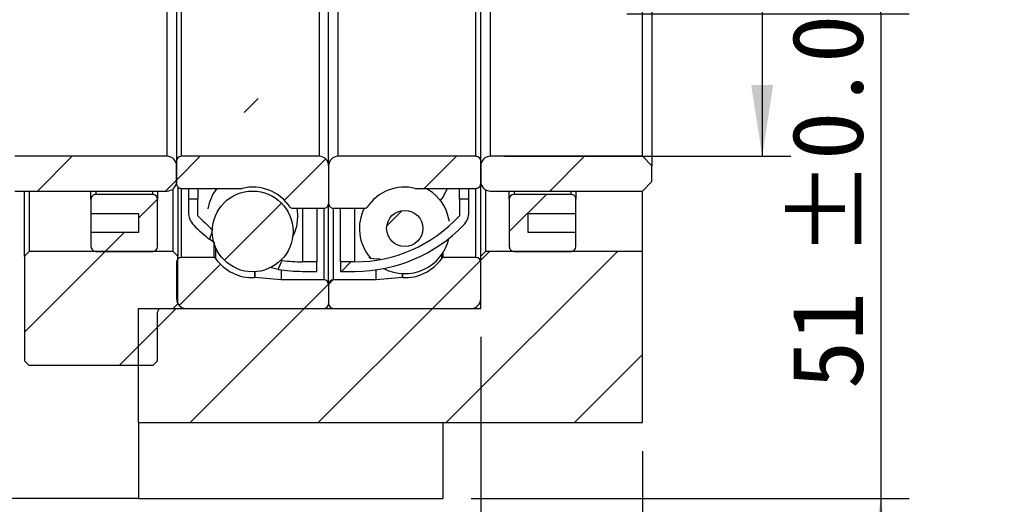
# Model space of a CAD drawing. Header units: millimetres. Extents: x 62 to 839, y 27 to 598.
# Tile 4 of 5: x 735 to 839, y 111 to 162. Entities that reach past the tile are written whole.
import ezdxf

# ---------------------------------------------------------------- set-up
doc = ezdxf.new("R2010")
doc.units = ezdxf.units.MM
doc.header["$LTSCALE"] = 3
doc.layers.add('圖層0', color=7, linetype='Continuous')
doc.styles.add('SLDTEXTSTYLE0', font='MINGLIU.TTC')
doc.dimstyles.new('SLDDIMSTYLE3', dxfattribs={"dimtxt": 7.5, "dimasz": 7.5, "dimexe": 0, "dimexo": 0.0625, "dimgap": 1.875, "dimtad": 1, "dimrnd": 1e-09, "dimzin": 12, "dimdsep": 46, "dimtxsty": 'SLDTEXTSTYLE0', "dimsah": 1, "dimcen": 0.09, "dimadec": 0, "dimazin": 3, "dimtfac": 1, "dimtofl": 0, "dimtmove": 0, "dimatfit": 3, "dimfxl": 0, "dimfrac": 2, "dimtolj": 1, "dimtzin": 12, "dimarcsym": 0})
doc.dimstyles.new('SLDDIMSTYLE6', dxfattribs={"dimtxt": 7.5, "dimasz": 7.5, "dimexe": 0, "dimexo": 0.0625, "dimgap": 1.875, "dimtad": 1, "dimrnd": 1e-09, "dimzin": 12, "dimdsep": 46, "dimtxsty": 'SLDTEXTSTYLE0', "dimsah": 1, "dimcen": 0.09, "dimadec": 0, "dimazin": 3, "dimtol": 1, "dimtp": 0.02, "dimtm": 0.02, "dimtfac": 1, "dimtmove": 0, "dimatfit": 0, "dimfxl": 0, "dimfrac": 2, "dimtolj": 1, "dimarcsym": 0})
doc.dimstyles.new('SLDDIMSTYLE7', dxfattribs={"dimtxt": 7.5, "dimasz": 7.5, "dimexe": 0, "dimexo": 0.0625, "dimgap": 1.875, "dimtad": 1, "dimrnd": 1e-09, "dimzin": 12, "dimdsep": 46, "dimtxsty": 'SLDTEXTSTYLE0', "dimsah": 1, "dimcen": 0.09, "dimadec": 0, "dimazin": 3, "dimtfac": 1, "dimtmove": 0, "dimatfit": 0, "dimfxl": 0, "dimfrac": 2, "dimtolj": 1, "dimtzin": 12, "dimarcsym": 0})
pattern_1 = [(45, (0, 0), (-6.735192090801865, 6.735192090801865), [])]

# ---------------------------------------------------------------- blocks, each defined once
blk = doc.blocks.new('_D_13')
at = {"layer": '圖層0', "color": 7}
for p, q in [((825.7780841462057, 163.036150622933), (825.7780841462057, 177.4592275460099)), ((799.071284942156, 163.036150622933), (828.7780841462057, 163.036150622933)), ((825.7780841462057, 163.036150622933), (825.7780841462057, 112.036150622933)), ((782.7063774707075, 112.036150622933), (828.7780841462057, 112.036150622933)), ((825.7780841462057, 112.036150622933), (825.7780841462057, 97.61307369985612))]:
    blk.add_line(p, q, dxfattribs=at)
for points in [[(825.7780841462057, 163.036150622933), (826.9319303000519, 170.536150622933), (824.6242379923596, 170.536150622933)], [(825.7780841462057, 112.036150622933), (824.6242379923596, 104.536150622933), (826.9319303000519, 104.536150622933)]]:
    blk.add_solid(points, dxfattribs=at)
at = {"layer": '圖層0', "color": 7, "char_height": 7.5, "attachment_point": 1, "rotation": 90.00000000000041, "style": 'SLDTEXTSTYLE0'}
for s, insert in [(' ±0.02', (816.4122301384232, 132.3304113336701)), ('51', (816.4122301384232, 123.5387448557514))]:
    blk.add_mtext(s, dxfattribs=dict(at, insert=insert))
blk = doc.blocks.new('_D_14')
at = {"layer": '圖層0', "color": 7}
for p, q in [((800.7063774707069, 117.036150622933), (800.7063774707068, 72.0045880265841)), ((800.7063774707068, 75.0045880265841), (596.7063774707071, 75.00458802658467))]:
    blk.add_line(p, q, dxfattribs=at)
for points in [[(596.7063774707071, 75.00458802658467), (604.2063774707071, 73.8507418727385), (604.2063774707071, 76.15843418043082)], [(800.7063774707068, 75.0045880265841), (793.2063774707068, 76.15843418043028), (793.2063774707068, 73.85074187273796)]]:
    blk.add_solid(points, dxfattribs=at)
at = {"layer": '圖層0', "color": 7, "insert": (692.1126276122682, 84.37044203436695), "char_height": 7.5, "attachment_point": 1, "style": 'SLDTEXTSTYLE0'}
blk.add_mtext('204', dxfattribs=at)
blk = doc.blocks.new('_D_15')
at = {"layer": '圖層0', "color": 7}
for p, q in [((813.312857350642, 178.036150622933), (813.312857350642, 196.868422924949)), ((786.206377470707, 178.036150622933), (816.312857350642, 178.036150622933)), ((813.312857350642, 178.036150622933), (813.312857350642, 148.036150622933)), ((786.206377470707, 148.036150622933), (816.312857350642, 148.036150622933))]:
    blk.add_line(p, q, dxfattribs=at)
for points in [[(813.312857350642, 178.036150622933), (812.1590111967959, 170.536150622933), (814.4667035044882, 170.536150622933)], [(813.312857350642, 148.036150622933), (814.4667035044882, 155.536150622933), (812.1590111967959, 155.536150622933)]]:
    blk.add_solid(points, dxfattribs=at)
at = {"layer": '圖層0', "color": 7, "char_height": 7.5, "attachment_point": 1, "rotation": 90.00000000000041, "style": 'SLDTEXTSTYLE0'}
for s, insert in [('30', (803.9470033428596, 188.0767571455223)), ('%%c', (803.9470033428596, 179.180402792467))]:
    blk.add_mtext(s, dxfattribs=dict(at, insert=insert))
blk = doc.blocks.new('_D_16')
at = {"layer": '圖層0', "color": 7}
for p, q in [((783.7063774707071, 129.036150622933), (783.7063774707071, 92.45407987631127)), ((800.7063774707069, 117.036150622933), (800.7063774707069, 92.45407987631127)), ((783.7063774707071, 95.45407987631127), (769.2833005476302, 95.45407987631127)), ((800.7063774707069, 95.45407987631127), (783.7063774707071, 95.45407987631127)), ((800.7063774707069, 95.45407987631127), (815.1294543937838, 95.45407987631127))]:
    blk.add_line(p, q, dxfattribs=at)
for points in [[(783.7063774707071, 95.45407987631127), (776.2063774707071, 96.60792603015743), (776.2063774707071, 94.30023372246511)], [(800.7063774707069, 95.45407987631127), (808.2063774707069, 94.30023372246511), (808.2063774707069, 96.60792603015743)]]:
    blk.add_solid(points, dxfattribs=at)
at = {"layer": '圖層0', "color": 7, "insert": (788.2514825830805, 104.8199338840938), "char_height": 7.5, "attachment_point": 1, "style": 'SLDTEXTSTYLE0'}
blk.add_mtext('17', dxfattribs=at)
blk = doc.blocks.new('_D_17')
at = {"layer": '圖層0', "color": 7}
for p, q in [((713.7063774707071, 135.536150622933), (713.7063774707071, 92.61514305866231)), ((783.7063774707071, 129.036150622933), (783.7063774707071, 92.61514305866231)), ((783.7063774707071, 95.61514305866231), (713.7063774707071, 95.61514305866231))]:
    blk.add_line(p, q, dxfattribs=at)
for centre, radius, start, end in [((748.8774770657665, 100.2974348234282), 10.46992267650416, 153.4349488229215, 206.5650511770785), ((738.9399764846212, 100.2974348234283), 10.46992267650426, 333.4349488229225, 26.56505117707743)]:
    blk.add_arc(centre, radius, start, end, dxfattribs=at)
for points in [[(713.7063774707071, 95.61514305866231), (721.2063774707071, 94.46129690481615), (721.2063774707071, 96.76898921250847)], [(783.7063774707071, 95.61514305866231), (776.2063774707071, 96.76898921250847), (776.2063774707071, 94.46129690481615)]]:
    blk.add_solid(points, dxfattribs=at)
at = {"layer": '圖層0', "color": 7, "insert": (739.5128935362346, 104.9809970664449), "char_height": 7.5, "attachment_point": 1, "style": 'SLDTEXTSTYLE0'}
blk.add_mtext('70', dxfattribs=at)

msp = doc.modelspace()

# ---------------------------------------------------------------- hatches: boundary and pattern name
at = {"linetype": 'Continuous', "lineweight": 18}
h = msp.add_hatch(dxfattribs=at)
h.set_pattern_fill('ANSI31', scale=3, style=0)
h.set_pattern_definition(pattern_1)
edge = h.paths.add_edge_path(flags=0)
edge.add_arc((754.956377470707, 142.1819580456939), 2.000000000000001, 180, 223.9897153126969)
edge.add_arc((764.956377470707, 151.8353774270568), 15.89922680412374, 223.9897153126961, 232.0068047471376)
edge.add_ellipse((768.3057250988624, 163.0361506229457), major_axis=(-18.47585816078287, -49.19970034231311), ratio=0.0875283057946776, start_angle=299.35628491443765, end_angle=300.70353099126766, ccw=False)
edge.add_arc((764.956377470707, 151.8353774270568), 14.89922680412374, 222.4137630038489, 230.5770015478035, ccw=False)
edge.add_line((753.9563774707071, 141.786150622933), (753.9563774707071, 143.536150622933))
edge.add_line((753.9563774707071, 143.536150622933), (752.956377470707, 143.536150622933))
edge.add_line((752.956377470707, 143.536150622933), (752.956377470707, 142.1819580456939))
h = msp.add_hatch(dxfattribs=at)
h.set_pattern_fill('ANSI31', scale=3, style=0)
h.set_pattern_definition(pattern_1)
edge = h.paths.add_edge_path(flags=0)
edge.add_line((766.456377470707, 135.936150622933), (766.456377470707, 136.936150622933))
edge.add_line((766.456377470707, 136.936150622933), (764.956377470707, 136.936150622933))
edge.add_arc((764.956377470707, 151.8353774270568), 14.89922680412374, 261.75896321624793, 270, ccw=False)
edge.add_ellipse((768.3057250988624, 163.0361506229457), major_axis=(-18.47585816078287, -49.19970034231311), ratio=0.0875283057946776, start_angle=58.7661817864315, end_angle=60.07426936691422, ccw=False)
edge.add_arc((764.956377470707, 151.8353774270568), 15.89922680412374, 260.7752100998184, 270.0000000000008)
edge.add_line((764.956377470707, 135.936150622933), (766.456377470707, 135.936150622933))
h = msp.add_hatch(dxfattribs=at)
h.set_pattern_fill('ANSI31', scale=3, style=0)
h.set_pattern_definition(pattern_1)
edge = h.paths.add_edge_path(flags=0)
edge.add_line((734.706377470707, 148.036150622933), (733.706377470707, 147.036150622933))
edge.add_line((733.706377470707, 147.036150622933), (733.706377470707, 145.386150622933))
edge.add_line((733.706377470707, 145.386150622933), (734.706377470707, 144.386150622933))
edge.add_line((734.706377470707, 144.386150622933), (750.7063774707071, 144.386150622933))
edge.add_arc((750.7063774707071, 145.386150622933), 1, 270.0000000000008, 360.0000000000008)
edge.add_line((751.706377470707, 145.386150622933), (751.706377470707, 147.036150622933))
edge.add_arc((750.7063774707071, 147.036150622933), 1, 0, 90)
edge.add_line((750.7063774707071, 148.036150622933), (734.706377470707, 148.036150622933))
h = msp.add_hatch(dxfattribs=at)
h.set_pattern_fill('ANSI31', scale=3, style=0)
h.set_pattern_definition(pattern_1)
edge = h.paths.add_edge_path(flags=0)
edge.add_line((766.706377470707, 148.036150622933), (752.2063774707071, 148.036150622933))
edge.add_arc((752.2063774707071, 147.536150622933), 0.5, 90, 180)
edge.add_line((751.706377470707, 147.536150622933), (751.706377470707, 145.161150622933))
edge.add_arc((752.2063774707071, 145.161150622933), 0.5000000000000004, 180.0000000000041, 270.0000000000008)
edge.add_line((752.2063774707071, 144.661150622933), (758.5462993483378, 144.661150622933))
edge.add_arc((758.5462993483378, 144.861150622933), 0.1999999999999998, 270.0000000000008, 283.5190642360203)
edge.add_arc((759.7063774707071, 140.036150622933), 4.762499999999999, 33.6526136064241, 103.5190642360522, ccw=False)
edge.add_arc((763.8372255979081, 142.786150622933), 0.2, 213.6526136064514, 270.0000000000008)
edge.add_line((763.8372255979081, 142.586150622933), (767.2063774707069, 142.586150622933))
edge.add_arc((767.2063774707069, 143.086150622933), 0.5000000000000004, 270.0000000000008, 360.0000000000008)
edge.add_line((767.706377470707, 143.086150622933), (767.706377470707, 147.036150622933))
edge.add_arc((766.706377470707, 147.036150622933), 1.000000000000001, 0, 90)
h = msp.add_hatch(dxfattribs=at)
h.set_pattern_fill('ANSI31', scale=3, style=0)
h.set_pattern_definition(pattern_1)
edge = h.paths.add_edge_path(flags=0)
edge.add_line((783.7063774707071, 145.161150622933), (783.7063774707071, 147.536150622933))
edge.add_arc((783.206377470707, 147.536150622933), 0.5, 0, 90)
edge.add_line((783.206377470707, 148.036150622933), (768.7063774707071, 148.036150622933))
edge.add_arc((768.7063774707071, 147.036150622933), 1.000000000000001, 90, 180)
edge.add_line((767.706377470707, 147.036150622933), (767.706377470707, 143.086150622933))
edge.add_arc((768.206377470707, 143.086150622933), 0.5000000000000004, 180, 270.0000000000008)
edge.add_line((768.206377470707, 142.586150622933), (771.5755293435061, 142.586150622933))
edge.add_arc((771.5755293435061, 142.786150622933), 0.2, 270.0000000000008, 326.347386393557)
edge.add_arc((775.706377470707, 140.036150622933), 4.762499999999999, 76.48093576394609, 146.347386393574, ccw=False)
edge.add_arc((776.8664555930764, 144.861150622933), 0.1999999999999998, 256.4809357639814, 270.0000000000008)
edge.add_line((776.8664555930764, 144.661150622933), (783.206377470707, 144.661150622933))
edge.add_arc((783.206377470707, 145.161150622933), 0.5000000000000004, 270.0000000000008, 360.0000000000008)
h = msp.add_hatch(dxfattribs=at)
h.set_pattern_fill('ANSI31', scale=3, style=0)
h.set_pattern_definition(pattern_1)
edge = h.paths.add_edge_path(flags=0)
edge.add_line((801.7063774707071, 147.036150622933), (800.7063774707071, 148.036150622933))
edge.add_line((800.7063774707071, 148.036150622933), (784.706377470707, 148.036150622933))
edge.add_arc((784.706377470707, 147.036150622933), 1, 90, 180)
edge.add_line((783.7063774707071, 147.036150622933), (783.7063774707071, 145.386150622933))
edge.add_arc((784.706377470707, 145.386150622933), 1, 180, 270.0000000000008)
edge.add_line((784.706377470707, 144.386150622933), (800.7063774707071, 144.386150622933))
edge.add_line((800.7063774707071, 144.386150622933), (801.7063774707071, 145.386150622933))
edge.add_line((801.7063774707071, 145.386150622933), (801.7063774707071, 147.036150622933))
h = msp.add_hatch(dxfattribs=at)
h.set_pattern_fill('ANSI31', scale=3, style=0)
h.set_pattern_definition(pattern_1)
edge = h.paths.add_edge_path(flags=0)
edge.add_arc((759.7063774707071, 140.1367906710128), 4.24995205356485, 0, 360)
h = msp.add_hatch(dxfattribs=at)
h.set_pattern_fill('ANSI31', scale=3, style=0)
h.set_pattern_definition(pattern_1)
edge = h.paths.add_edge_path(flags=0)
edge.add_arc((770.4563774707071, 151.8353774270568), 14.89922680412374, 270, 317.5862369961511, ccw=False)
edge.add_line((770.4563774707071, 136.936150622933), (768.9563774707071, 136.936150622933))
edge.add_line((768.9563774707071, 136.936150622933), (768.9563774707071, 135.936150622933))
edge.add_line((768.9563774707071, 135.936150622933), (770.4563774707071, 135.936150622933))
edge.add_arc((770.4563774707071, 151.8353774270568), 15.89922680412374, 270.0000000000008, 316.0102846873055)
edge.add_arc((780.4563774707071, 142.1819580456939), 2.000000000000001, 316.0102846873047, 360.0000000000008)
edge.add_line((782.4563774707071, 142.1819580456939), (782.4563774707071, 143.536150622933))
edge.add_line((782.4563774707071, 143.536150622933), (781.456377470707, 143.536150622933))
edge.add_line((781.456377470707, 143.536150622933), (781.456377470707, 141.786150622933))
h = msp.add_hatch(dxfattribs=at)
h.set_pattern_fill('ANSI31', scale=3, style=0)
h.set_pattern_definition(pattern_1)
edge = h.paths.add_edge_path(flags=0)
edge.add_arc((775.706377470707, 140.454610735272), 1.899302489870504, 0, 360)
h = msp.add_hatch(dxfattribs=at)
h.set_pattern_fill('ANSI31', scale=3, style=0)
h.set_pattern_definition(pattern_1)
edge = h.paths.add_edge_path(flags=0)
edge.add_line((752.706377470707, 132.0361506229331), (767.2063774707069, 132.0361506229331))
edge.add_arc((767.2063774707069, 132.536150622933), 0.5000000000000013, 270.0000000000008, 360.0000000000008)
edge.add_line((767.706377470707, 132.536150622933), (767.706377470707, 134.536150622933))
edge.add_arc((767.2063774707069, 134.536150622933), 0.4999999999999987, 0, 90)
edge.add_line((767.2063774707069, 135.036150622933), (762.7063774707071, 135.036150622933))
edge.add_line((762.7063774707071, 135.036150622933), (759.9443812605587, 135.2777939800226))
edge.add_arc((759.9269501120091, 135.0785550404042), 0.2000000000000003, 84.99999999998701, 92.54751564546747)
edge.add_arc((759.7063774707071, 140.036150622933), 4.762500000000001, 215.0511367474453, 272.5475156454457, ccw=False)
edge.add_arc((755.6438774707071, 137.186150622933), 0.1999999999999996, 35.05113674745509, 90)
edge.add_line((755.6438774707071, 137.386150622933), (752.2063774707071, 137.386150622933))
edge.add_arc((752.2063774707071, 136.886150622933), 0.5000000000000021, 90, 180)
edge.add_line((751.706377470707, 136.886150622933), (751.706377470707, 133.036150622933))
edge.add_arc((752.706377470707, 133.036150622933), 0.9999999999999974, 180, 270.0000000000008)
h = msp.add_hatch(dxfattribs=at)
h.set_pattern_fill('ANSI31', scale=3, style=0)
h.set_pattern_definition(pattern_1)
edge = h.paths.add_edge_path(flags=0)
edge.add_line((767.706377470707, 134.536150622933), (767.706377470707, 132.536150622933))
edge.add_arc((768.206377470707, 132.536150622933), 0.5000000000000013, 180, 270.0000000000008)
edge.add_line((768.206377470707, 132.036150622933), (782.7063774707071, 132.0361506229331))
edge.add_arc((782.7063774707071, 133.036150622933), 0.9999999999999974, 270.0000000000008, 360.0000000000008)
edge.add_line((783.7063774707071, 133.036150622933), (783.7063774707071, 136.886150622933))
edge.add_arc((783.206377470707, 136.886150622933), 0.5000000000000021, 0, 90)
edge.add_line((783.206377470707, 137.386150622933), (779.768877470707, 137.386150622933))
edge.add_arc((779.768877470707, 137.186150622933), 0.1999999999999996, 90, 144.9488632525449)
edge.add_arc((775.706377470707, 140.036150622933), 4.762500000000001, 267.45248435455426, 324.9488632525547, ccw=False)
edge.add_arc((775.4858048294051, 135.0785550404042), 0.2000000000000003, 87.45248435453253, 95.00000000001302)
edge.add_line((775.4683736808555, 135.2777939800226), (772.706377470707, 135.036150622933))
edge.add_line((772.706377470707, 135.036150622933), (768.206377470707, 135.036150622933))
edge.add_arc((768.206377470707, 134.536150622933), 0.4999999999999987, 90, 180)
at = {"layer": '圖層0', "linetype": 'Continuous', "lineweight": 18}
h = msp.add_hatch(dxfattribs=at)
h.set_pattern_fill('ANSI31', color=256, scale=3, style=0)
h.set_pattern_definition(pattern_1)
edge = h.paths.add_edge_path(flags=0)
edge.add_line((742.7063774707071, 143.536150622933), (742.7063774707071, 142.036150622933))
edge.add_line((742.7063774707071, 142.036150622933), (747.7063774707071, 142.036150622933))
edge.add_line((747.7063774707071, 142.036150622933), (747.7063774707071, 140.036150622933))
edge.add_line((747.7063774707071, 140.036150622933), (742.7063774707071, 140.036150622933))
edge.add_line((742.7063774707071, 140.036150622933), (742.7063774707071, 138.536150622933))
edge.add_arc((743.2063774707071, 138.536150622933), 0.5, 180, 270.0000000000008)
edge.add_line((743.2063774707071, 138.036150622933), (749.2063774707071, 138.036150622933))
edge.add_arc((749.2063774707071, 138.536150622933), 0.5, 270.0000000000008, 360.0000000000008)
edge.add_line((749.706377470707, 138.536150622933), (749.706377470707, 143.536150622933))
edge.add_arc((749.2063774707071, 143.536150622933), 0.5, 0, 90)
edge.add_line((749.2063774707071, 144.036150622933), (743.2063774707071, 144.036150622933))
edge.add_arc((743.2063774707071, 143.536150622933), 0.5, 90, 180)
h = msp.add_hatch(dxfattribs=at)
h.set_pattern_fill('ANSI31', color=256, scale=3, style=0)
h.set_pattern_definition(pattern_1)
edge = h.paths.add_edge_path(flags=0)
edge.add_line((788.7063774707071, 140.036150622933), (788.7063774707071, 142.036150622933))
edge.add_line((788.7063774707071, 142.036150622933), (793.706377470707, 142.036150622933))
edge.add_line((793.706377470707, 142.036150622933), (793.706377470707, 143.536150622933))
edge.add_arc((793.2063774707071, 143.536150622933), 0.5, 0, 90)
edge.add_line((793.2063774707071, 144.036150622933), (787.2063774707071, 144.036150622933))
edge.add_arc((787.2063774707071, 143.536150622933), 0.5, 90, 180)
edge.add_line((786.7063774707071, 143.536150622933), (786.7063774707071, 138.536150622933))
edge.add_arc((787.2063774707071, 138.536150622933), 0.5, 180, 270.0000000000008)
edge.add_line((787.2063774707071, 138.036150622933), (793.2063774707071, 138.036150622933))
edge.add_arc((793.2063774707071, 138.536150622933), 0.5, 270.0000000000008, 360.0000000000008)
edge.add_line((793.706377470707, 138.536150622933), (793.706377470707, 140.036150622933))
edge.add_line((793.706377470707, 140.036150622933), (788.7063774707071, 140.036150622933))
h = msp.add_hatch(dxfattribs=at)
h.set_pattern_fill('ANSI31', color=256, scale=3, style=0)
h.set_pattern_definition(pattern_1)
edge = h.paths.add_edge_path(flags=0)
edge.add_line((736.206377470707, 138.036150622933), (735.7063774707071, 137.536150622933))
edge.add_line((735.7063774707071, 137.536150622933), (735.7063774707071, 126.536150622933))
edge.add_line((735.7063774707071, 126.536150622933), (736.206377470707, 126.036150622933))
edge.add_line((736.206377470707, 126.036150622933), (749.206377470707, 126.036150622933))
edge.add_line((749.206377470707, 126.036150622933), (749.706377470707, 126.5361506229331))
edge.add_line((749.706377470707, 126.5361506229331), (749.706377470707, 131.636150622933))
edge.add_arc((750.106377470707, 131.636150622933), 0.4, 89.9999999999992, 180, ccw=False)
edge.add_line((750.106377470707, 132.036150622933), (751.356377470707, 132.036150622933))
edge.add_line((751.356377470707, 132.036150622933), (751.856377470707, 132.536150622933))
edge.add_line((751.856377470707, 132.536150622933), (751.856377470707, 137.536150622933))
edge.add_line((751.856377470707, 137.536150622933), (751.356377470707, 138.036150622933))
edge.add_line((751.356377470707, 138.036150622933), (736.206377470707, 138.036150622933))
h = msp.add_hatch(dxfattribs=at)
h.set_pattern_fill('ANSI31', color=256, scale=3, style=0)
h.set_pattern_definition(pattern_1)
h.paths.add_polyline_path([(747.706377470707, 132.036150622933), (747.7063774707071, 120.036150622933), (800.7063774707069, 120.036150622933), (800.7063774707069, 138.036150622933), (784.2063774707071, 138.036150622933), (783.7063774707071, 137.536150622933), (783.7063774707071, 132.036150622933)], flags=0)

# ---------------------------------------------------------------- linework, layer by layer
at = {"color": 7, "linetype": 'Continuous', "lineweight": 25}
for p, q in [((751.7063765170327, 178.5361503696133), (751.7063765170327, 147.5361508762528)), ((767.7063791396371, 147.0361498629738), (767.7063791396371, 179.0361513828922)), ((783.7063817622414, 147.5361508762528), (783.7063817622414, 178.5361503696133)), ((801.7063735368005, 179.0361513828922), (801.7063735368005, 147.0361498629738)), ((750.7063744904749, 148.0361509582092), (750.7063744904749, 178.0361502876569)), ((752.2063700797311, 178.0361502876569), (752.2063700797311, 148.0361509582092)), ((766.7063771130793, 178.0361502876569), (766.7063771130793, 148.0361509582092)), ((768.706381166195, 148.0361509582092), (768.706381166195, 178.0361502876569)), ((783.2063732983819, 148.0361509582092), (783.2063732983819, 178.0361502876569)), ((784.7063837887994, 178.0361502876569), (784.7063837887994, 148.0361509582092)), ((800.7063715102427, 148.0361509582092), (800.7063715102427, 178.0361502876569)), ((750.7063744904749, 148.0361509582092), (734.7063718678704, 148.0361509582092)), ((751.7063765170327, 147.5361508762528), (751.7063765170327, 145.161149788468)), ((766.7063771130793, 148.0361509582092), (752.2063700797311, 148.0361509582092)), ((783.2063732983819, 148.0361509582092), (768.706381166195, 148.0361509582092)), ((783.7063817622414, 145.161149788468), (783.7063817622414, 147.5361508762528)), ((800.7063715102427, 148.0361509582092), (784.7063837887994, 148.0361509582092)), ((800.7063715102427, 148.0361509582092), (801.7063735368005, 147.0361498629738)), ((751.7063765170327, 145.3861498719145), (751.7063765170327, 147.0361498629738)), ((767.7063791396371, 147.0361498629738), (767.7063791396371, 143.0861500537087)), ((783.7063817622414, 147.0361498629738), (783.7063817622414, 145.3861498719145)), ((801.7063735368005, 145.3861498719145), (801.7063735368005, 147.0361498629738)), ((783.7063817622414, 137.5361510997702), (783.7063817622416, 145.161149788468)), ((801.7063735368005, 145.3861498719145), (800.7063715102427, 144.3861497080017)), ((734.7063718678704, 144.3861497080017), (750.7063744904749, 144.3861497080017)), ((735.7063738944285, 137.5361510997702), (735.7063738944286, 144.3861497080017)), ((736.2063823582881, 144.3861497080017), (736.206382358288, 138.036150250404)), ((742.7063731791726, 143.5361502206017), (742.7063731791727, 144.3861497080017)), ((749.2063789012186, 144.0361512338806), (743.2063816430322, 144.0361512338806)), ((749.706372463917, 144.3861497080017), (749.7063724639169, 143.5361502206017)), ((751.3563780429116, 138.036150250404), (751.3563780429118, 144.6262167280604)), ((751.8563716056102, 144.8040788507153), (751.8563716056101, 137.5361510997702)), ((752.2063700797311, 144.6611506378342), (758.5462926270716, 144.6611506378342)), ((752.9563753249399, 144.6611506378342), (752.9563753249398, 143.5361502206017)), ((753.9563773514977, 144.6611506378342), (753.9563773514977, 143.5361502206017)), ((776.8664507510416, 144.6611506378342), (783.2063732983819, 144.6611506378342)), ((781.4563809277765, 143.5361502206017), (781.4563809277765, 144.6611506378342)), ((782.4563829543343, 143.5361502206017), (782.4563829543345, 144.6611506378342)), ((784.20637532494, 144.5201260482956), (784.2063753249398, 138.036150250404)), ((784.7063837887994, 144.3861497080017), (800.7063715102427, 144.3861497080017)), ((786.706372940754, 143.5361502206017), (786.706372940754, 144.3861497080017)), ((793.2063786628, 144.0361512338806), (787.2063814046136, 144.0361512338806)), ((793.7063722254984, 144.3861497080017), (793.7063722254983, 143.5361502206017)), ((800.7063715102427, 138.036150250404), (800.7063715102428, 144.3861497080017)), ((742.7063731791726, 143.5361502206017), (742.7063731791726, 142.0361509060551)), ((749.7063724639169, 138.536151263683), (749.7063724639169, 143.5361502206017)), ((753.9563773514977, 143.5361502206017), (752.9563753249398, 143.5361502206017)), ((752.9563753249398, 143.5361502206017), (752.9563753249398, 142.1819587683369)), ((753.9563773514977, 141.7861503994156), (753.9563773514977, 143.5361502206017)), ((767.7063791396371, 134.5361506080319), (767.7063791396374, 143.0861500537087)), ((782.4563829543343, 143.5361502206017), (781.4563809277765, 143.5361502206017)), ((781.4563809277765, 143.5361502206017), (781.4563809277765, 141.7861503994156)), ((782.4563829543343, 142.1819587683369), (782.4563829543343, 143.5361502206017)), ((786.706372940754, 143.5361502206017), (786.706372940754, 138.536151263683)), ((793.7063722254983, 142.0361509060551), (793.7063722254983, 143.5361502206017)), ((742.7063731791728, 142.0361509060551), (742.7063731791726, 140.0361505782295)), ((742.7063731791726, 142.0361509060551), (747.7063833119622, 142.0361509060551)), ((747.7063833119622, 142.0361509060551), (747.7063833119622, 140.0361505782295)), ((763.8372330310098, 142.5861509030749), (767.2063706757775, 142.5861509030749)), ((766.4563803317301, 142.5861509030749), (766.45638033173, 136.9361502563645)), ((768.2063727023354, 142.5861509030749), (771.5755252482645, 142.5861509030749)), ((768.9563779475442, 136.9361502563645), (768.9563779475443, 142.5861509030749)), ((780.4113326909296, 141.1927489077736), (780.1859526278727, 142.0716361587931)), ((788.7063769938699, 142.0361509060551), (793.7063722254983, 142.0361509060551)), ((788.7063769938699, 140.0361505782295), (788.7063769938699, 142.0361509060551)), ((793.7063722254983, 140.0361505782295), (793.7063722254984, 142.0361509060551)), ((747.7063833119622, 140.0361505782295), (742.7063731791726, 140.0361505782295)), ((742.7063731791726, 140.0361505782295), (742.7063731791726, 138.536151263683)), ((763.9123348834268, 139.5268270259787), (764.1537485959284, 140.0573549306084)), ((793.7063722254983, 140.0361505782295), (788.7063769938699, 140.0361505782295)), ((793.7063722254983, 138.536151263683), (793.7063722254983, 140.0361505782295)), ((755.7244746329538, 138.9114258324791), (755.1693169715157, 139.3054535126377)), ((735.7063738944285, 137.5361510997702), (736.206382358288, 138.036150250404)), ((751.3563780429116, 138.036150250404), (736.206382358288, 138.036150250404)), ((743.2063816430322, 138.036150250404), (749.2063789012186, 138.036150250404)), ((751.3563780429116, 138.036150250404), (751.8563716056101, 137.5361510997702)), ((783.7063817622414, 137.5361510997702), (784.2063753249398, 138.036150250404)), ((800.7063715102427, 138.036150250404), (784.2063753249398, 138.036150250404)), ((787.2063814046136, 138.036150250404), (793.2063786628, 138.036150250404)), ((800.7063715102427, 120.0361491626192), (800.7063715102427, 138.036150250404)), ((735.7063738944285, 137.5361510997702), (735.7063738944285, 126.5361511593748)), ((751.7063765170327, 136.8861512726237), (751.7063765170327, 133.0361512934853)), ((751.8563716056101, 132.5361502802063), (751.8563716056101, 137.5361510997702)), ((755.6438742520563, 137.3861504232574), (752.2063700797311, 137.3861504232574)), ((762.5876812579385, 137.1290960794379), (762.8207503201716, 137.0900028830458)), ((766.45638033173, 136.9361502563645), (764.9563847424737, 136.9361502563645)), ((766.45638033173, 135.9361500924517), (766.45638033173, 136.9361502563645)), ((770.4563735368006, 136.9361502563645), (768.9563779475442, 136.9361502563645)), ((768.9563779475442, 136.9361502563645), (768.9563779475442, 135.9361500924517)), ((783.2063732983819, 137.3861504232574), (779.768884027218, 137.3861504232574)), ((783.7063817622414, 132.0361511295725), (783.7063817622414, 137.5361510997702)), ((783.7063817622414, 133.0361512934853), (783.7063817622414, 136.8861512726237)), ((762.7063839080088, 136.0961624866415), (762.7063839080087, 135.0361497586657)), ((764.9563847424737, 135.9361500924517), (766.45638033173, 135.9361500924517)), ((768.9563779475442, 135.9361500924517), (770.4563735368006, 135.9361500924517)), ((772.7063743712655, 135.0361497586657), (772.7063743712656, 136.0961624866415)), ((762.7063839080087, 135.0361497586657), (759.944379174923, 135.2777944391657)), ((767.2063706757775, 135.0361497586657), (762.7063839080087, 135.0361497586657)), ((772.7063743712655, 135.0361497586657), (768.2063727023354, 135.0361497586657)), ((775.4683791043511, 135.2777944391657), (772.7063743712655, 135.0361497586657)), ((767.7063791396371, 134.5361506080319), (767.7063791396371, 132.5361502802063)), ((747.7063833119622, 132.0361511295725), (783.7063817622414, 132.0361511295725)), ((747.7063833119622, 120.0361491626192), (747.7063833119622, 132.0361511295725)), ((749.7063724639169, 126.5361511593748), (749.7063724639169, 131.6361518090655)), ((750.1063792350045, 132.0361511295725), (751.3563780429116, 132.0361511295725)), ((751.8563716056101, 132.5361502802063), (751.3563780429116, 132.0361511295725)), ((752.7063785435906, 132.0361511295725), (767.2063706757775, 132.0361511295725)), ((768.2063727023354, 132.0361511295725), (782.7063797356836, 132.0361511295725)), ((736.206382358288, 126.0361501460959), (735.7063738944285, 126.5361511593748)), ((749.7063724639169, 126.5361511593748), (749.2063789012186, 126.0361501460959)), ((749.2063789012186, 126.0361501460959), (736.206382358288, 126.0361501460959)), ((747.7063833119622, 120.0361491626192), (800.7063715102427, 120.0361491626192)), ((747.7063833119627, 120.0361491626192), (747.7063833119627, 112.0361515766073)), ((779.7063736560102, 120.0361491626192), (779.7063736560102, 112.0361515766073)), ((747.7063833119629, 112.0361515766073), (718.2063756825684, 112.0361515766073)), ((747.7063833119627, 112.0361515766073), (779.7063736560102, 112.0361515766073))]:
    msp.add_line(p, q, dxfattribs=at)
at = {"color": 8, "linetype": 'Continuous', "lineweight": 25}
for p, q in [((743.2063816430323, 144.3861497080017), (743.2063816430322, 144.0361512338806)), ((749.2063789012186, 144.0361512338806), (749.2063789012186, 144.3861497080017)), ((752.2063700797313, 144.6611506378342), (752.2063700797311, 137.3861504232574)), ((783.2063732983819, 137.3861504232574), (783.206373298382, 144.6611506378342)), ((787.2063814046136, 144.3861497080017), (787.2063814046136, 144.0361512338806)), ((793.2063786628, 144.0361512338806), (793.2063786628, 144.3861497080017)), ((764.9563847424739, 142.5861509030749), (764.9563847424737, 136.9361502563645)), ((767.2063706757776, 142.5861509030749), (767.2063706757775, 135.0361497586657)), ((768.2063727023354, 135.0361497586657), (768.2063727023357, 142.5861509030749)), ((770.4563735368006, 136.9361502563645), (770.4563735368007, 142.5861509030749)), ((755.6438742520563, 138.8885171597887), (755.6438742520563, 137.3861504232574)), ((755.8076082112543, 138.4451442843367), (755.8076082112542, 137.3010126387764)), ((779.768884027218, 137.3861504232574), (779.768884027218, 137.9691527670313)), ((779.60515006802, 137.3010126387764), (779.6051500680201, 137.7194726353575)), ((759.9180637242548, 135.8921134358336), (759.9180637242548, 135.2783569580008)), ((759.9443791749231, 135.8935085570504), (759.944379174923, 135.2777944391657)), ((775.4683791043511, 135.2777944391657), (775.4683791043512, 135.6980612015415)), ((775.4946945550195, 135.2783569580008), (775.4946945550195, 135.6968169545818))]:
    msp.add_line(p, q, dxfattribs=at)
at = {"color": 7, "linetype": 'Continuous', "lineweight": 25, "flags": 128}
for points in [[(780.1577298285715, 144.6611506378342), (779.7690777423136, 143.7903789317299), (779.4131337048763, 143.3413715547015)], [(773.0745820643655, 137.2529508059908), (772.7420179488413, 137.2133640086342), (772.0993159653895, 137.2897231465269), (771.9316033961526, 137.4448460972)], [(762.4076007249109, 136.1417749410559), (761.8342636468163, 136.2563518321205), (761.4832816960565, 136.3534552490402)]]:
    msp.add_lwpolyline(points, dxfattribs=at)
at = {"color": 7, "linetype": 'Continuous', "lineweight": 25}
for centre, radius in [((759.7063774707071, 140.1367906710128), 4.249952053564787), ((775.706377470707, 140.454610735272), 1.899302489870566)]:
    msp.add_circle(centre, radius, dxfattribs=at)
for centre, radius, start, end in [((750.7063774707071, 147.036150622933), 0.9999999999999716, 1.823857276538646e-10, 90), ((752.2063774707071, 147.536150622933), 0.5000000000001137, 90, 179.9999999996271), ((766.706377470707, 147.036150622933), 1, 0, 90), ((768.7063774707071, 147.036150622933), 1.000000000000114, 90, 179.9999999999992), ((783.206377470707, 147.536150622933), 0.5000000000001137, 4.461936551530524e-10, 90), ((784.706377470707, 147.036150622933), 0.9999999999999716, 90, 179.9999999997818), ((750.7063774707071, 145.386150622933), 1.000000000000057, 270.0000000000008, 359.9999999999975), ((752.2063774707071, 145.161150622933), 0.5000000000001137, 179.9999999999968, 270.0000000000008), ((783.206377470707, 145.161150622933), 0.5000000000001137, 270.0000000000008, 1.62844399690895e-12), ((784.706377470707, 145.386150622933), 1.000000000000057, 180.0000000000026, 270.0000000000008), ((743.2063774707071, 143.536150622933), 0.5000000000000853, 90, 180.0000000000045), ((749.2063774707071, 143.536150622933), 0.4999999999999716, 3.631430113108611e-10, 90), ((759.7063774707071, 141.7609639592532), 4.762500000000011, 142.4854354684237, 170.7080199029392), ((758.5462993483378, 144.861150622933), 0.1999999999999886, 270.0000000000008, 283.5190642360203), ((759.7063774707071, 140.036150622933), 4.762500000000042, 33.6526136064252, 103.519064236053), ((775.706377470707, 140.036150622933), 4.762500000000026, 76.48093576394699, 146.3473863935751), ((776.8664555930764, 144.861150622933), 0.1999999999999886, 256.4809357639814, 270.0000000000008), ((775.7063774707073, 140.454610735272), 4.76249999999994, 19.84842643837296, 62.03851378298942), ((787.2063774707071, 143.536150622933), 0.5, 90, 179.9999999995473), ((793.2063774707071, 143.536150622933), 0.5000000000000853, 359.9999999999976, 90), ((767.2063774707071, 143.086150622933), 0.4999999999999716, 270.0000000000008, 4.103678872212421e-10), ((768.206377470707, 143.086150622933), 0.5, 179.9999999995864, 270.0000000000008), ((754.956377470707, 142.1819580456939), 2, 179.9999999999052, 223.9897153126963), ((763.8372255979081, 142.786150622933), 0.1999999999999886, 213.6526136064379, 270.0000000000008), ((759.7063774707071, 141.7609639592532), 4.762500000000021, 339.0401788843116, 9.977855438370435), ((775.7063774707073, 140.454610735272), 4.762500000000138, 153.4122803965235, 220.0230503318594), ((771.5755293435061, 142.786150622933), 0.1999999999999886, 270.0000000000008, 326.347386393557), ((780.4563774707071, 142.1819580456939), 2, 316.0102846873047, 1.091057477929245e-10), ((764.956377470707, 151.8353774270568), 14.89922680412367, 222.4137630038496, 230.5770015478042), ((770.4563774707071, 151.8353774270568), 14.89922680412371, 270.0000000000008, 317.586236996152), ((764.956377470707, 151.8353774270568), 15.89922680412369, 223.989715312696, 232.0068047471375), ((770.4563774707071, 151.8353774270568), 15.89922680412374, 270.0000000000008, 316.0102846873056), ((775.7063774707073, 140.454610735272), 4.762500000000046, 242.4735444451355, 347.0546420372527), ((743.2063774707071, 138.536150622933), 0.5000000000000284, 180.0000000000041, 270.0000000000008), ((749.2063774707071, 138.536150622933), 0.4999999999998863, 270.0000000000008, 359.9999999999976), ((787.2063774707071, 138.536150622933), 0.5, 180, 270.0000000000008), ((793.2063774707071, 138.536150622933), 0.5000000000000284, 270.0000000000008, 0), ((752.2063774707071, 136.886150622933), 0.5000000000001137, 90, 179.9999999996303), ((755.6438774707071, 137.186150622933), 0.1999999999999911, 35.05113674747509, 90), ((759.7063774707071, 140.036150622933), 4.762500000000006, 215.0511367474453, 272.5475156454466), ((764.956377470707, 151.8353774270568), 14.89922680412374, 261.7589632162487, 270.0000000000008), ((775.706377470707, 140.036150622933), 4.762500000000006, 267.4524843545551, 324.9488632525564), ((779.768877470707, 137.186150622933), 0.1999999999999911, 90, 144.9488632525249), ((783.206377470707, 136.886150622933), 0.5000000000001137, 4.461936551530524e-10, 90), ((764.956377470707, 151.8353774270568), 15.89922680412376, 260.7752100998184, 270.0000000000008), ((759.9269501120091, 135.0785550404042), 0.200000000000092, 84.99999999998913, 92.54751564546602), ((767.2063774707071, 134.536150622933), 0.5, 9.770663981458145e-12, 90), ((768.206377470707, 134.536150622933), 0.5, 90, 179.9999999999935), ((775.4858048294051, 135.0785550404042), 0.2000000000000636, 87.45248435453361, 95.00000000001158), ((752.706377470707, 133.036150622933), 1, 179.9999999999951, 270.0000000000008), ((782.7063774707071, 133.036150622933), 1, 270.0000000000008, 3.256887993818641e-12), ((750.106377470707, 131.636150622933), 0.4000000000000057, 90, 179.9999999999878), ((767.2063774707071, 132.536150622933), 0.4999999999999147, 270.0000000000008, 4.071109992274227e-10), ((768.206377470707, 132.536150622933), 0.5, 179.9999999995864, 270.0000000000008)]:
    msp.add_arc(centre, radius, start, end, dxfattribs=at)
for start_param, end_param in [(5.224752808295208, 5.248266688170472), (1.02566336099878, 1.048493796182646)]:
    msp.add_ellipse((768.3057250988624, 163.0361506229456), major_axis=(-18.47585816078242, -49.19970034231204), ratio=0.08752830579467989, start_param=start_param, end_param=end_param, dxfattribs=at)

# ---------------------------------------------------------------- dimensions: what is measured, and where the dimension line sits
at = {"layer": '圖層0', "color": 7}
dim = msp.add_linear_dim(base=(813.3128573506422, 148.036150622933), p1=(783.206377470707, 178.036150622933), p2=(783.206377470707, 148.036150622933), angle=90.0000000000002, text='%%c<>', dimstyle='SLDDIMSTYLE3', dxfattribs=at)
dim.commit()
dim.dimension.update_dxf_attribs({"geometry": '_D_15', "text_midpoint": (813.3128573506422, 188.024412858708), "dimtype": 160})
dim = msp.add_linear_dim(base=(825.7780841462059, 112.036150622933), p1=(796.071284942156, 163.036150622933), p2=(779.7063774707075, 112.036150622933), angle=90.0000000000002, dimstyle='SLDDIMSTYLE6', dxfattribs=at)
dim.commit()
dim.dimension.update_dxf_attribs({"geometry": '_D_13', "text_midpoint": (825.7780841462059, 139.2210370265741), "dimtype": 160})
dim = msp.add_linear_dim(base=(713.7063774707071, 95.61514305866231), p1=(783.7063774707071, 132.036150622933), p2=(713.7063774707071, 138.536150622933), text='(<>)', dimstyle='SLDDIMSTYLE3', dxfattribs=at)
dim.commit()
dim.dimension.update_dxf_attribs({"geometry": '_D_17', "text_midpoint": (743.9087266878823, 95.61514305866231), "dimtype": 160})
for base, p2, dimstyle, picture, middle in [((783.7063774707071, 95.45407987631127), (783.7063774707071, 132.036150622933), 'SLDDIMSTYLE7', '_D_16', (792.6473158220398, 95.45407987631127)), ((596.7063774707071, 75.00458802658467), (596.7063774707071, 73.03615062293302), 'SLDDIMSTYLE3', '_D_14', (698.706377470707, 75.00458802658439))]:
    dim = msp.add_linear_dim(base=base, p1=(800.7063774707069, 120.036150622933), p2=p2, dimstyle=dimstyle, dxfattribs=at)
    dim.commit()
    dim.dimension.update_dxf_attribs({"geometry": picture, "text_midpoint": middle, "dimtype": 160})

doc.saveas('drawing.dxf')
